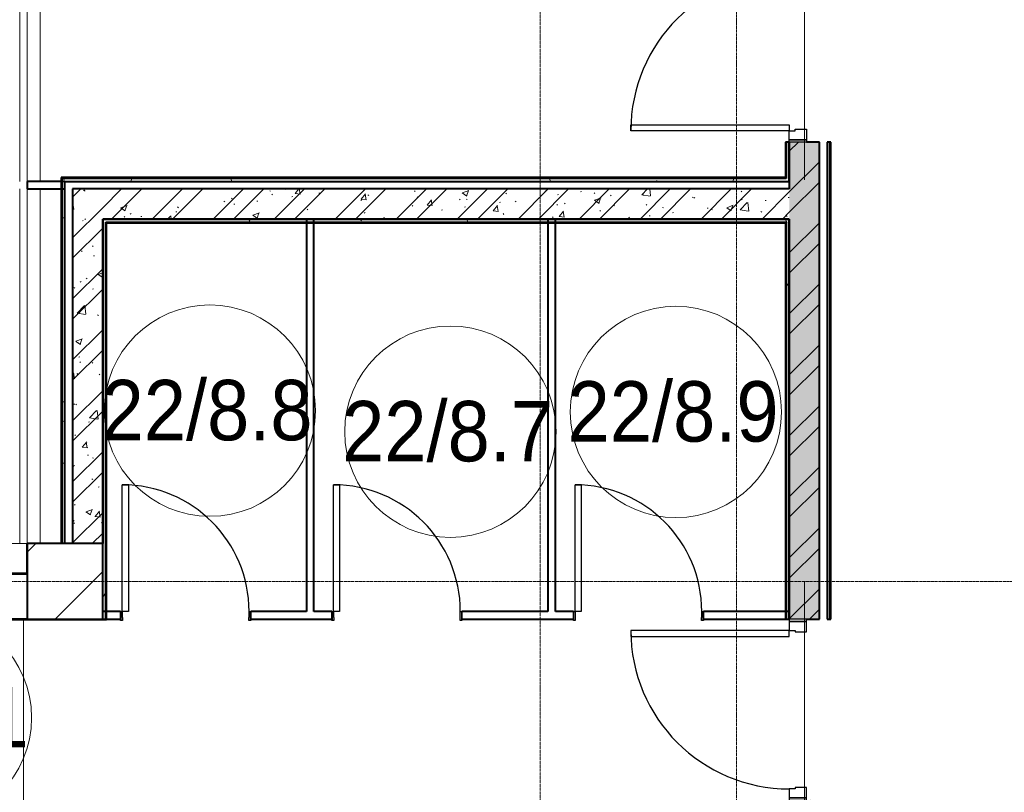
# Model space of a CAD drawing. Header units: millimetres. Extents: x -415896 to 1265883, y -383017 to -57457.
# Tile 16 of 95: x 49144 to 55669, y -340913 to -335795. Entities that reach past the tile are written whole.
import ezdxf

# ---------------------------------------------------------------- set-up
doc = ezdxf.new("R2010")
doc.units = ezdxf.units.MM
for name, pattern in [('Линия сетки', [25, 20, -2.5, 0, -2.5]), ('Штрих_3_1_5_', [4.5, 3, -1.5]), ('Штриховая_ш3 п1_5', [4.5, 3, -1.5])]:
    doc.linetypes.add(name, pattern=pattern)
for name, color, linetype, lineweight in [('A-000-M_MASS', 7, 'Continuous', 18), ('A-010-A_ROOM', 7, 'Continuous', 20), ('A-200-M_WALL', 7, 'Continuous', 18), ('A-200-M_WALL_INT', 7, 'Continuous', 18), ('A-200-M_WALL_PAT', 7, 'Continuous', 40), ('A-325-M_DOOR', 7, 'Continuous', 18), ('A-325-M_DOOR__FRAME', 7, 'Continuous', 30), ('A-325-M_DOOR_PANEL', 7, 'Continuous', 30), ('S-280-M_COLUMN', 7, 'Continuous', 18), ('S-280-M_STRUCT_FRAME', 7, 'Continuous', 18), ('Z-030-M_GRID', 7, 'Continuous', 9)]:
    doc.layers.add(name, color=color, linetype=linetype, lineweight=lineweight)
doc.layers.add('A-010-M_ROOM_SEPARATION', color=4, linetype='Штриховая_ш3 п1_5', lineweight=40, true_color=0x00ffff)
doc.styles.add('Arial_2', font='arial.ttf', dxfattribs={"width": 0.9, "height": 400})
pattern_1 = [(50, (0, 0), (437.2423, -38.2536), [45.72, -502.92]), (355, (0, 0), (-84.5828, 458.5367), [36.576, -402.336]), (100.451, (36.44, -3.2), (352.662, 420.2802), [38.856, -427.416]), (46.184, (0, 121.9), (650.59, -100.9033), [68.58, -754.38]), (96.636, (54.2, 113.5), (569.766, 593.8263), [58.284, -641.125]), (351.184, (0, 121.9), (569.7716, 593.8214), [54.864, -603.504]), (21, (60.96, 91.44), (363.875, -245.4366), [45.72, -502.92]), (326, (60.96, 91.44), (148.3253, 442.0518), [36.576, -402.336]), (71.451, (91.3, 71), (512.201, 196.6115), [38.856, -427.416]), (37.5, (0, 0), (7.41278, 202.9318), [6.706, -390.754, 6.706, -401.726, -403.86]), (37.5, (0, 0), (7.41278, 202.9318), [-805.891, 6.706, -397.154]), (7.5, (0, 0), (160.36715, 240.43305), [6.706, -226.162, 6.706, -381.61, -153.924]), (7.5, (0, 0), (160.36715, 240.43305), [-621.182, 6.706, -147.218]), (327.5, (-135.94, 0), (325.41783, -13.7491), [6.706, -145.694, 6.706, -468.782, -630.936]), (327.5, (-135.94, 0), (325.41783, -13.7491), [-627.888, 6.706, -624.23]), (317.5, (-196.9, 0), (355.51, 61.0244), [6.706, -191.414, 6.706, -309.067, -448.056]), (317.5, (-196.9, 0), (355.51, 61.0244), [-513.893, 6.706, -441.35])]
pattern_2 = [(45, (0, 0), (-202.0558, 202.0558), []), (45, (134.7, 0), (-202.0558, 202.0558), [])]
pattern_3 = [(0, (0, 0), (812.8, 203.2), [67.056, -542.544, 67.056, -542.544, -3251.2]), (0, (0, 0), (812.8, 203.2), [-1219.2, 67.056, -1152.144, 67.056, -542.544, -1422.4]), (0, (0, 0), (812.8, 203.2), [-3048, 67.056, -339.344, 67.056, -948.944]), (120, (304.8, 101.6), (-582.37636, 602.30545), [67.056, -542.544, 67.056, -542.544, -3251.2]), (120, (304.8, 101.6), (-582.37636, 602.30545), [-1219.2, 67.056, -1152.144, 67.056, -542.544, -1422.4]), (120, (304.8, 101.6), (-582.37636, 602.30545), [-3048, 67.056, -339.344, 67.056, -948.944]), (240, (406.4, 508), (-230.42364, -805.50545), [67.056, -542.544, 67.056, -542.544, -3251.2]), (240, (406.4, 508), (-230.42364, -805.50545), [-1219.2, 67.056, -1152.144, 67.056, -542.544, -1422.4]), (240, (406.4, 508), (-230.42364, -805.50545), [-3048, 67.056, -339.344, 67.056, -948.944])]

# ---------------------------------------------------------------- blocks, each defined once
blk = doc.blocks.new('101_Дверь_Однопольная - _ПЧ_Мет_1000х2000_Между секциями_EI60_Пр-4440048-B2_-11_400_')
at = {"layer": 'A-325-M_DOOR', "color": 253, "lineweight": 30, "true_color": 0xaaaaaa}
for p, q in [((-600, 100), (-585, 100)), ((-600, -15), (-600, 100)), ((-585, 100), (-585, -15)), ((585, -15), (585, 100)), ((585, 100), (600, 100)), ((600, 100), (600, -15)), ((-585, -15), (-600, -15)), ((600, -15), (585, -15))]:
    blk.add_line(p, q, dxfattribs=at)
at = {"layer": 'A-325-M_DOOR__FRAME', "color": 253, "true_color": 0xaaaaaa}
for p, q in [((-585, 100), (-525, 100)), ((-585, -15), (-585, 100)), ((-525, 100), (-525, 60)), ((525, 100), (585, 100)), ((525, 60), (525, 100)), ((585, 100), (585, -15)), ((-525, 60), (-515, 60)), ((-515, 60), (-515, -15)), ((515, 60), (525, 60)), ((515, -15), (515, 60)), ((-515, -15), (-585, -15)), ((585, -15), (515, -15))]:
    blk.add_line(p, q, dxfattribs=at)
at = {"layer": 'A-325-M_DOOR_PANEL', "color": 253, "true_color": 0xaaaaaa}
for p, q in [((-525, 1150), (-485, 1150)), ((-525, 100), (-525, 1150)), ((-485, 1150), (-485, 100)), ((-485, 100), (-525, 100))]:
    blk.add_line(p, q, dxfattribs=at)
blk.add_arc((-525, 100), 1050, 0, 90, dxfattribs=at)
blk = doc.blocks.new('101_Дверь_Однопольная - _ПЧ_Мет_1000х2000_Блок кладовых_EI60_Л-4428582-B2_-11_400_')
at = {"layer": 'A-325-M_DOOR', "color": 253, "lineweight": 30, "true_color": 0xaaaaaa}
for p, q in [((-585, 100), (-600, 100)), ((-600, 100), (-600, -15)), ((-585, -15), (-585, 100)), ((600, 100), (585, 100)), ((585, 100), (585, -15)), ((600, -15), (600, 100)), ((-600, -15), (-585, -15)), ((585, -15), (600, -15))]:
    blk.add_line(p, q, dxfattribs=at)
at = {"layer": 'A-325-M_DOOR__FRAME', "color": 253, "true_color": 0xaaaaaa}
for p, q in [((-525, 100), (-585, 100)), ((-585, 100), (-585, -15)), ((-525, 60), (-525, 100)), ((585, 100), (525, 100)), ((525, 100), (525, 60)), ((585, -15), (585, 100)), ((-515, 60), (-525, 60)), ((-515, -15), (-515, 60)), ((525, 60), (515, 60)), ((515, 60), (515, -15)), ((-585, -15), (-515, -15)), ((515, -15), (585, -15))]:
    blk.add_line(p, q, dxfattribs=at)
at = {"layer": 'A-325-M_DOOR_PANEL', "color": 253, "true_color": 0xaaaaaa}
for p, q in [((525, 1150), (485, 1150)), ((485, 1150), (485, 100)), ((525, 100), (525, 1150)), ((485, 100), (525, 100))]:
    blk.add_line(p, q, dxfattribs=at)
blk.add_arc((525, 100), 1050, 90, 180, dxfattribs=at)
blk = doc.blocks.new('101_Дверь_Однопольная - _ПЧ_800х2000_Кладовая_Пр-4171002-B2_-11_400_')
at = {"layer": 'A-325-M_DOOR', "color": 253, "lineweight": 30, "true_color": 0xaaaaaa}
for p, q in [((-431, 25), (-430, 25)), ((-431, -35), (-431, 25)), ((-430, 25), (-430, -35)), ((430, -35), (430, 25)), ((430, 25), (431, 25)), ((431, 25), (431, -35)), ((-430, -35), (-431, -35)), ((431, -35), (430, -35))]:
    blk.add_line(p, q, dxfattribs=at)
at = {"layer": 'A-325-M_DOOR__FRAME', "color": 253, "true_color": 0xaaaaaa}
for p, q in [((-430, 25), (-420, 25)), ((-430, -35), (-430, 25)), ((-420, 25), (-420, -15)), ((420, 25), (430, 25)), ((420, -15), (420, 25)), ((430, 25), (430, -35)), ((-419, -35), (-430, -35)), ((-420, -15), (-419, -15)), ((-419, -15), (-419, -35)), ((419, -15), (420, -15)), ((419, -35), (419, -15)), ((430, -35), (419, -35))]:
    blk.add_line(p, q, dxfattribs=at)
at = {"layer": 'A-325-M_DOOR_PANEL', "color": 253, "true_color": 0xaaaaaa}
for p, q in [((-420, 865), (-380, 865)), ((-420, 25), (-420, 865)), ((-380, 865), (-380, 25)), ((-380, 25), (-420, 25))]:
    blk.add_line(p, q, dxfattribs=at)
blk.add_arc((-420, 25), 840, 0, 90, dxfattribs=at)
blk = doc.blocks.new('ПР - _ПЧ_1200_200_Оп250-250_Шаг300_Арм16_Арм10-V55-B2_-11_400_')
at = {"layer": 'S-280-M_STRUCT_FRAME', "color": 21, "true_color": 0xffaaaa}
for p, q in [((-850, 0), (850, 0)), ((-850, 0), (-600, 0)), ((-515, 0), (515, 0)), ((-515, 0), (515, 0)), ((600, 0), (850, 0))]:
    blk.add_line(p, q, dxfattribs=at)
blk = doc.blocks.new('CP_ДШ_Hanytex_TopJoint 24C_Половина - CP_ДШ_Hanytex_TopJoint 24C_Половина-V96-B2_-11_400_')
at = {"layer": 'A-000-M_MASS', "color": 253, "true_color": 0xaaaaaa}
for p, q in [((200, 110), (0, 110)), ((200, 110), (200, -25)), ((0, -25), (0, 25))]:
    blk.add_line(p, q, dxfattribs=at)
blk = doc.blocks.new('CP_ДШ_Hanytex_TopJoint 24C - CP_ДШ_Hanytex_TopJoint 24C-3950286-B2_-11_400_')
at = {"layer": 'A-000-M_MASS', "color": 253, "true_color": 0xaaaaaa}
for p, q in [((1200, 110), (0, 110)), ((3600, 110), (1250, 110)), ((1200, 25), (0, 25)), ((0, 25), (0, -25)), ((0, -25), (0, 25)), ((3600, 25), (1250, 25)), ((3600, -25), (3600, 25)), ((3600, 25), (3600, -110)), ((0, -25), (1200, -25)), ((1250, -25), (3600, -25)), ((1200, -110), (0, -110)), ((3600, -110), (1250, -110))]:
    blk.add_line(p, q, dxfattribs=at)
blk = doc.blocks.new('180_ДефШов_ОснЛиния_ - Накладной профиль шир_ 50 мм Пол-3658926-B2_-11_400_')
at = {"layer": 'A-000-M_MASS', "color": 253, "true_color": 0xaaaaaa}
blk.add_line((0, 0), (2900, 0), dxfattribs=at)
blk = doc.blocks.new('135_SLK_GD_AR_rvt-1-B2_-11_400_')
at = {"layer": 'A-200-M_WALL_PAT', "lineweight": 9, "true_color": 0xaaaaaa}
h = blk.add_hatch(dxfattribs=at)
h.set_pattern_fill('FP_4', color=253, style=0, pattern_type=2)
h.set_pattern_definition(pattern_3)
h.paths.add_polyline_path([(62800, 24870), (62800, 25110), (62780, 25110), (62780, 24870)])
h.paths.add_polyline_path([(62780, 26310), (62800, 26310), (62800, 40320), (62780, 40320), (62780, 26900.8)])
h = blk.add_hatch(dxfattribs=at)
h.set_pattern_fill('FP_1', color=253, style=0, pattern_type=2)
h.set_pattern_definition(pattern_1)
h.paths.add_polyline_path([(63000, 15600), (63000, 20750), (62800, 20750), (62800, 15600)])
h.paths.add_polyline_path([(62800, 21950), (63000, 21950), (63000, 25110), (62800, 25110), (62800, 22000)])
h.paths.add_polyline_path([(63000, 26310), (63000, 40050), (62800, 40050), (62800, 26310), (62915, 26310)])
h = blk.add_hatch(dxfattribs=at)
h.set_pattern_fill('FP_2', color=253, style=0, pattern_type=2)
h.set_pattern_definition(pattern_2)
h.paths.add_polyline_path([(63000, 15600), (63000, 20750), (62800, 20750), (62800, 15600)])
h.paths.add_polyline_path([(62800, 21950), (63000, 21950), (63000, 25110), (62800, 25110), (62800, 22000)])
h.paths.add_polyline_path([(63000, 26310), (63000, 40050), (62800, 40050), (62800, 26310), (62915, 26310)])
h = blk.add_hatch(dxfattribs=at)
h.set_pattern_fill('FP_4', color=253, style=0, pattern_type=2)
h.set_pattern_definition(pattern_3)
h.paths.add_polyline_path([(63050, 15600), (63070, 15600), (63070, 20750), (63050, 20750), (63050, 16243.1)])
h.paths.add_polyline_path([(63070, 21950), (63070, 25110), (63050, 25110), (63050, 21950)])
h.paths.add_polyline_path([(63070, 26310), (63070, 40050), (63050, 40050), (63050, 26310)])
h = blk.add_hatch(dxfattribs=at)
h.set_pattern_fill('FP_4', color=253, style=0, pattern_type=2)
h.set_pattern_definition(pattern_3)
h.paths.add_polyline_path([(57980, 22450), (58000, 22450), (58000, 24870), (57980, 24870), (57980, 22904.1)])
h = blk.add_hatch(dxfattribs=at)
h.set_pattern_fill('FP_4', color=253, style=0, pattern_type=2)
h.set_pattern_definition(pattern_3)
h.paths.add_polyline_path([(62800, 24850), (62800, 24870), (58000, 24870), (58000, 24850), (61728.8, 24850)])
h = blk.add_hatch(dxfattribs=at)
h.set_pattern_fill('FP_1', color=253, style=0, pattern_type=2)
h.set_pattern_definition(pattern_1)
h.paths.add_polyline_path([(58250, 22450), (58250, 24800), (58050, 24800), (58050, 22450)])
h = blk.add_hatch(dxfattribs=at)
h.set_pattern_fill('FP_2', color=253, style=0, pattern_type=2)
h.set_pattern_definition(pattern_2)
h.paths.add_polyline_path([(58250, 22450), (58250, 24800), (58050, 24800), (58050, 22450)])
h = blk.add_hatch(dxfattribs=at)
h.set_pattern_fill('FP_1', color=253, style=0, pattern_type=2)
h.set_pattern_definition(pattern_1)
h.paths.add_polyline_path([(62800, 24600), (62800, 24800), (58250, 24800), (58250, 24600), (62775, 24600)])
h = blk.add_hatch(dxfattribs=at)
h.set_pattern_fill('FP_2', color=253, style=0, pattern_type=2)
h.set_pattern_definition(pattern_2)
h.paths.add_polyline_path([(62800, 24600), (62800, 24800), (58250, 24800), (58250, 24600), (62775, 24600)])
h = blk.add_hatch(dxfattribs=at)
h.set_pattern_fill('FP_4', color=253, style=0, pattern_type=2)
h.set_pattern_definition(pattern_3)
h.paths.add_polyline_path([(61728.8, 24580), (62780, 24580), (62780, 24600), (58250, 24600), (58250, 24580), (60342.3, 24580)])
h = blk.add_hatch(dxfattribs=at)
h.set_pattern_fill('FP_4', color=253, style=0, pattern_type=2)
h.set_pattern_definition(pattern_3)
h.paths.add_polyline_path([(62780, 17970), (62800, 17970), (62800, 20750), (62780, 20750), (62780, 17975)])
h.paths.add_polyline_path([(62780, 21950), (62800, 21950), (62800, 24600), (62780, 24600), (62780, 24236.4)])
h = blk.add_hatch(dxfattribs=at)
h.set_pattern_fill('FP_4', color=253, style=0, pattern_type=2)
h.set_pattern_definition(pattern_3)
h.paths.add_polyline_path([(58250, 21948), (58270, 21948), (58270, 24580), (58250, 24580), (58250, 21950)])
at = {"layer": 'A-010-M_ROOM_SEPARATION', "color": 131, "linetype": 'Штрих_3_1_5_', "true_color": 0xaaffff}
blk.add_line((57700, 21950), (57750, 21950), dxfattribs=at)
at = {"layer": 'A-200-M_WALL', "color": 253, "lineweight": 40, "true_color": 0xaaaaaa}
for p, q in [((62780, 25110), (62780, 24875)), ((62800, 25110), (62800, 24875)), ((62800, 24875), (62800, 25110)), ((63070, 21950), (63070, 25110)), ((57980, 24870), (57980, 22450)), ((57980, 24870), (58000, 24870)), ((62780, 24870), (58000, 24870)), ((62780, 24875), (62780, 24870)), ((62800, 24870), (62800, 24875)), ((58250, 24600), (59600, 24600)), ((59600, 24600), (58250, 24600)), ((59650, 24600), (59600, 24600)), ((59600, 24600), (59650, 24600)), ((59650, 24600), (59600, 24600)), ((59650, 24600), (61200, 24600)), ((61200, 24600), (59650, 24600)), ((61250, 24600), (61200, 24600)), ((61200, 24600), (61250, 24600)), ((61250, 24600), (61200, 24600)), ((61250, 24600), (62775, 24600)), ((62775, 24600), (61250, 24600)), ((62780, 24600), (62775, 24600)), ((62800, 24600), (62800, 22000)), ((62800, 22000), (62800, 24600)), ((58250, 24580), (58250, 24575)), ((58250, 22450), (58250, 24575)), ((58250, 24575), (58250, 22450)), ((58270, 24580), (62775, 24580)), ((58270, 24575), (58270, 24580)), ((58270, 21948), (58270, 24575)), ((62775, 24580), (62780, 24580)), ((62780, 24580), (62780, 21950)), ((62800, 22000), (62800, 21950)), ((62800, 21950), (62800, 22000)), ((62800, 21950), (62800, 22000)), ((58250, 21948), (58250, 21950))]:
    blk.add_line(p, q, dxfattribs=at)
at = {"layer": 'A-200-M_WALL_INT', "color": 253, "lineweight": 40, "true_color": 0xaaaaaa}
for p, q in [((62800, 25110), (62775, 25110)), ((62775, 25110), (62775, 24875)), ((63000, 25110), (62915, 25110)), ((63000, 21950), (63000, 25110)), ((63050, 25110), (63050, 21950)), ((63075, 25110), (63050, 25110)), ((63075, 21950), (63075, 25110)), ((57980, 24875), (57975, 24875)), ((57975, 24875), (57975, 22450)), ((58000, 24875), (57980, 24875)), ((62775, 24875), (58000, 24875)), ((62800, 24875), (62800, 24800)), ((62800, 24850), (62800, 24870)), ((58000, 24850), (57750, 24850)), ((57750, 24850), (57750, 24800)), ((57750, 24800), (58000, 24800)), ((58000, 24800), (58000, 24850)), ((58000, 22450), (58000, 24850)), ((58000, 24850), (62800, 24850)), ((58250, 24800), (58050, 24800)), ((58050, 24800), (58050, 22450)), ((62800, 24800), (58250, 24800)), ((58250, 24575), (58250, 24600)), ((58250, 24600), (58250, 24580)), ((59600, 24600), (59600, 22000)), ((59650, 22000), (59650, 24600)), ((61200, 24600), (61200, 22000)), ((61250, 22000), (61250, 24600)), ((62775, 24600), (62800, 24600)), ((62800, 24600), (62780, 24600)), ((58275, 24575), (62775, 24575)), ((58275, 21948), (58275, 24575)), ((62775, 24575), (62775, 21950)), ((57750, 22452), (57748, 22452)), ((57748, 22452), (57748, 22252)), ((57975, 22452), (57750, 22452)), ((57975, 22450), (57975, 22452)), ((57748, 22252), (51553.3, 22252)), ((56100, 22250), (57750, 22250)), ((58369, 22000), (58250, 22000)), ((59600, 22000), (59231, 22000)), ((59769, 22000), (59650, 22000)), ((61200, 22000), (60631, 22000)), ((61369, 22000), (61250, 22000)), ((62800, 22000), (62231, 22000)), ((57750, 21950), (56451.6, 21950)), ((56451.6, 21948), (58250, 21948)), ((58250, 21950), (58369, 21950)), ((58250, 21948), (58275, 21948)), ((59231, 21950), (59769, 21950)), ((60631, 21950), (61369, 21950)), ((62231, 21950), (62800, 21950)), ((62775, 21950), (62800, 21950)), ((62915, 21950), (63000, 21950)), ((63050, 21950), (63075, 21950))]:
    blk.add_line(p, q, dxfattribs=at)
at = {"layer": 'A-000-M_MASS', "color": 253, "lineweight": 18, "true_color": 0xaaaaaa}
for name, p, rotation in [('CP_ДШ_Hanytex_TopJoint 24C - CP_ДШ_Hanytex_TopJoint 24C-3950286-B2_-11_400_', (57725, 26050), 269.9999999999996), ('CP_ДШ_Hanytex_TopJoint 24C_Половина - CP_ДШ_Hanytex_TopJoint 24C_Половина-V96-B2_-11_400_', (57725, 22250), 89.9999999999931), ('180_ДефШов_ОснЛиния_ - Накладной профиль шир_ 50 мм Пол-3658926-B2_-11_400_', (57725, 21950), 270)]:
    blk.add_blockref(name, p, dxfattribs=dict(at, rotation=rotation))
at = {"layer": 'A-325-M_DOOR', "color": 253, "lineweight": 18, "true_color": 0xaaaaaa, "rotation": 89.9999999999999}
for name, p in [('101_Дверь_Однопольная - _ПЧ_Мет_1000х2000_Между секциями_EI60_Пр-4440048-B2_-11_400_', (62900, 25710)), ('101_Дверь_Однопольная - _ПЧ_Мет_1000х2000_Блок кладовых_EI60_Л-4428582-B2_-11_400_', (62900, 21350))]:
    blk.add_blockref(name, p, dxfattribs=at)
at = {"layer": 'A-325-M_DOOR', "color": 253, "lineweight": 18, "true_color": 0xaaaaaa}
for p in [(58800, 21975), (60200, 21975), (61800, 21975)]:
    blk.add_blockref('101_Дверь_Однопольная - _ПЧ_800х2000_Кладовая_Пр-4171002-B2_-11_400_', p, dxfattribs=at)
at = {"layer": 'S-280-M_STRUCT_FRAME', "color": 253, "lineweight": 18, "true_color": 0xaaaaaa, "rotation": 89.9999999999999}
for p in [(62900, 25710), (62900, 21350)]:
    blk.add_blockref('ПР - _ПЧ_1200_200_Оп250-250_Шаг300_Арм16_Арм10-V55-B2_-11_400_', p, dxfattribs=at)
blk = doc.blocks.new('Бетон-Прямоугольная-Колонна - CLM_Подземные этажи_В50-500х500-V304-B2_-11_400_')
at = {"layer": 'S-280-M_COLUMN', "lineweight": 9, "true_color": 0xaaaaaa}
h = blk.add_hatch(dxfattribs=at)
h.set_pattern_fill('FP_187', color=253, style=0, pattern_type=2)
h.set_pattern_definition([(45, (-58000, -22200), (-628.618, 628.618), []), (45, (-57371.4, -22200), (-628.618, 628.618), [1111.25, -222.25, 6.706, -215.544])])
h.paths.add_polyline_path([(250, -250), (250, 250), (-250, 250), (-250, -250)])
at = {"layer": 'S-280-M_COLUMN', "color": 253, "lineweight": 40, "true_color": 0xaaaaaa}
for p, q in [((250, 250), (-250, 250)), ((-250, 250), (-250, -250)), ((250, -250), (250, 250)), ((-250, -250), (250, -250))]:
    blk.add_line(p, q, dxfattribs=at)
blk = doc.blocks.new('135_SLK_K1-2-3_KR_rvt-1-B2_-11_400_')
at = {"layer": 'S-280-M_COLUMN', "color": 253, "lineweight": 18, "true_color": 0xaaaaaa}
blk.add_blockref('Бетон-Прямоугольная-Колонна - CLM_Подземные этажи_В50-500х500-V304-B2_-11_400_', (58000, 22200), dxfattribs=at)
blk = doc.blocks.new('050_Марка_Помещение - Номер-620969-B2_-11_400_')
at = {"layer": 'A-010-A_ROOM', "color": 253, "true_color": 0xaaaaaa}
blk.add_circle((0, 0), 3.5, dxfattribs=at)
blk = doc.blocks.new('-2 этаж')
at = {"layer": 'Z-030-M_GRID', "color": 253, "linetype": 'Линия сетки', "true_color": 0xaaaaaa}
for p, q in [((320242.3, -369624.6), (320242.3, -260673.7)), ((321542.3, -367088.3), (321542.3, -260673.1)), ((415042.3, -327727.3), (255412.6, -327727.3))]:
    blk.add_line(p, q, dxfattribs=at)
at = {"lineweight": 5}
for name in ['135_SLK_GD_AR_rvt-1-B2_-11_400_', '135_SLK_K1-2-3_KR_rvt-1-B2_-11_400_']:
    blk.add_blockref(name, (259092.3, -349927.3), dxfattribs=at)
at = {"layer": 'A-010-A_ROOM', "color": 253, "true_color": 0xaaaaaa, "xscale": 199.9999999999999, "yscale": 199.9999999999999, "zscale": 199.9999999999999}
for p in [(318052.7, -326596.2), (321140.9, -326604.9), (319646.6, -326735.6), (316171.3, -328630.7)]:
    blk.add_blockref('050_Марка_Помещение - Номер-620969-B2_-11_400_', p, dxfattribs=at)
at = {"layer": 'A-010-A_ROOM', "color": 253, "lineweight": 9, "true_color": 0xaaaaaa, "char_height": 400, "width": 1731.645, "attachment_point": 1, "style": 'Arial_2'}
for s, insert in [('22/8.8', (317335, -326392.7)), ('22/8.9', (320423.2, -326401.4)), ('22/8.7', (318928.9, -326532.2)), ('22/8.1', (315453.6, -328427.2))]:
    blk.add_mtext(s, dxfattribs=dict(at, insert=insert))

msp = doc.modelspace()

# ---------------------------------------------------------------- block references
at = {"color": 0}
msp.add_blockref('-2 этаж', (-267647.8, -11788.6), dxfattribs=at)

doc.saveas('drawing.dxf')
